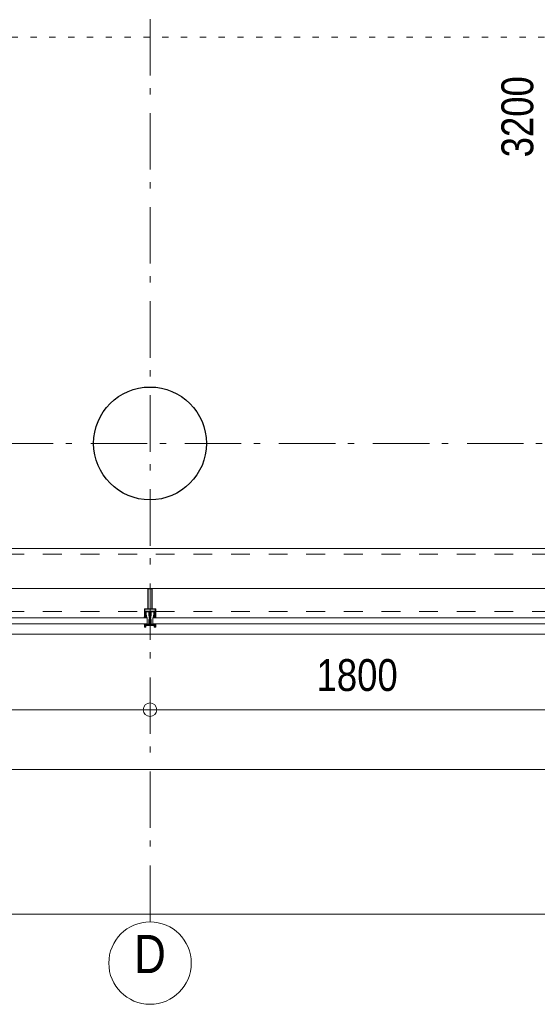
# Model space of a CAD drawing. Header units: millimetres. Extents: x 18442 to 242186, y -49554 to 63508.
# Tile 97 of 175: x 225663 to 227956, y -43244 to -38881. Entities that reach past the tile are written whole.
import ezdxf

# ---------------------------------------------------------------- set-up
doc = ezdxf.new("R2010")
doc.units = ezdxf.units.MM
doc.header["$LTSCALE"] = 400
for name, pattern in [('STYLE_01', [0.416641, 0.208282, -0.208359]), ('STYLE_05', [0.208282, 0.069427, -0.138855]), ('STYLE_06', [1.041641, 0.625, -0.208282, 0.069427, -0.138931])]:
    doc.linetypes.add(name, pattern=pattern)
for name, color, linetype, lineweight in [('1800_GRID', 9, 'STYLE_01', 9), ('Dimension-Buitengevel', 92, 'Continuous', 25), ('mat-beton (ihwg)', 5, 'Continuous', 25), ('mat-glas', 140, 'Continuous', 15), ('None', 7, 'Continuous', 9), ('Tekst', 140, 'Continuous', 15)]:
    doc.layers.add(name, color=color, linetype=linetype, lineweight=lineweight)
doc.styles.add('Abadi MT Condensed Light', font='txt', dxfattribs={"height": 176.388889})
doc.styles.add('Arial Narrow', font='ARIALN.TTF', dxfattribs={"height": 211.666667})
doc.styles.get("Standard").update_dxf_attribs({"font": 'arial.ttf'})

# ---------------------------------------------------------------- blocks, each defined once
blk = doc.blocks.new('*U665')
at = {"layer": 'None', "color": 8, "linetype": 'Continuous', "lineweight": 9, "flags": 128}
for points in [[(46831.2, -35282.5), (46831.2, -35282.5, 0.390793), (46832.8, -35281.2), (46832.8, -35281.2, 0.390793), (46831.6, -35279.5), (46831.6, -35279.5, -0.352623), (46830.1, -35277.6), (46830.1, -35270.8), (46830.1, -35270.8, 0.414214), (46829.8, -35270.5), (46828.5, -35270.5), (46828, -35270.7), (46828, -35270.7, -0.520293), (46827.7, -35270.5), (46827.7, -35267.8), (46827.9, -35267.7), (46827.9, -35265.7), (46827.9, -35265.7, -0.577863), (46827.9, -35265.4), (46828, -35265.4), (46828, -35265.4, 0.366605), (46828.3, -35265.2), (46828.3, -35265.2, 0.366605), (46828.1, -35264.8), (46828.1, -35264.8, -0.130834), (46826.8, -35263.8), (46826.8, -35263.8, 0.439074), (46825.3, -35263.8), (46825.3, -35263.8, -0.133252), (46824, -35264.8), (46824, -35264.8, 0.366605), (46823.8, -35265.2), (46823.8, -35265.2, 0.366605), (46824.1, -35265.4), (46824.2, -35265.4), (46824.2, -35265.4, -0.577455), (46824.3, -35265.7), (46824.3, -35267.7), (46824.4, -35267.8), (46824.4, -35270.5), (46824.4, -35270.5, -0.52048), (46824.1, -35270.7), (46823.6, -35270.5), (46821.4, -35270.5), (46821.4, -35270.5, 0.414214), (46821.1, -35270.8), (46821.1, -35278.6), (46821.1, -35278.6, -0.255976), (46820.1, -35280.3), (46820.1, -35280.3, 0.749676), (46820.8, -35282.5), (46824.9, -35282.5), (46824.9, -35282.5, 0.414214), (46826.9, -35280.5), (46826.9, -35280.5, -0.402808), (46827.3, -35280), (46827.3, -35280, -0.402808), (46827.9, -35280.5), (46827.9, -35280.5, 0.233259), (46828.1, -35280.8), (46831.4, -35281.3), (46831.4, -35281.3, -0.419014), (46831.5, -35281.4), (46831.5, -35281.4, -0.419014), (46831.4, -35281.5), (46830.1, -35281.5), (46830.1, -35281.5, 0.414214), (46829.6, -35282), (46829.6, -35282, 0.414214), (46830.1, -35282.5)], [(46825.3, -35279.5), (46825.3, -35279.5, -0.552342), (46825.9, -35280.7), (46825.9, -35280.7, -0.263556), (46824.2, -35281.7), (46820.7, -35281.7), (46820.7, -35281.7, -0.437017), (46820.4, -35281.4), (46820.4, -35281.4, -0.437017), (46820.7, -35281.1), (46820.7, -35281.1, 0.396568), (46822.4, -35279.8), (46822.4, -35279.8, -0.418874), (46822.9, -35279.3)], [(46871.1, -35270.3), (46871.1, -35254.5), (46869.1, -35254.5), (46823, -35254.5), (46821.1, -35254.5), (46821.1, -35270.3), (46823.9, -35270.3), (46823.9, -35265.7), (46823.4, -35265.7), (46823.4, -35264.3), (46823.9, -35264.3), (46823.9, -35262.4), (46824.2, -35262.2), (46824.2, -35258), (46824.2, -35258, -0.414214), (46825.9, -35256.3), (46825.9, -35256.3), (46825.9, -35256.3, -0.414214), (46827.6, -35258), (46827.6, -35262.2), (46827.9, -35262.4), (46827.9, -35264.3), (46828.4, -35264.3), (46828.4, -35265.7), (46827.9, -35265.7), (46827.9, -35270.3), (46829.7, -35270.3), (46829.7, -35257.5), (46829.7, -35257.5, -0.414214), (46830.9, -35256.3), (46830.9, -35256.3), (46839.5, -35256.3), (46839.5, -35256.3, -0.414214), (46840.7, -35257.5), (46840.7, -35274.5), (46842.1, -35274.5), (46842.1, -35277.3), (46841.7, -35277.7), (46842.1, -35278.1), (46842.1, -35278.7), (46841.7, -35279.1), (46842.1, -35279.5), (46842.1, -35280.1), (46841.7, -35280.5), (46842.1, -35281.5), (46842.1, -35286.3), (46843.8, -35286.3), (46843.8, -35275.5), (46843.8, -35275.5, -0.414214), (46846, -35273.3), (46846.1, -35273.3), (46846.1, -35273.3, -0.414214), (46848.3, -35275.5), (46848.3, -35286.3), (46850, -35286.3), (46850, -35281.5), (46850.4, -35280.5), (46850, -35280.1), (46850, -35279.5), (46850.4, -35279.1), (46850, -35278.7), (46850, -35278.1), (46850.4, -35277.7), (46850, -35277.3), (46850, -35274.5), (46851.4, -35274.5), (46851.4, -35257.5), (46851.4, -35257.5, -0.414214), (46852.6, -35256.3), (46852.6, -35256.3), (46861.2, -35256.3), (46861.2, -35256.3, -0.414214), (46862.4, -35257.5), (46862.4, -35270.3), (46864.3, -35270.3), (46864.3, -35265.7), (46863.8, -35265.7), (46863.8, -35264.3), (46864.3, -35264.3), (46864.3, -35262.4), (46864.5, -35262.2), (46864.5, -35258), (46864.5, -35258, -0.414214), (46866.2, -35256.3), (46866.2, -35256.3), (46866.2, -35256.3, -0.414214), (46867.9, -35258), (46867.9, -35262.2), (46868.2, -35262.4), (46868.2, -35264.3), (46868.7, -35264.3), (46868.7, -35265.7), (46868.2, -35265.7), (46868.2, -35270.3)], [(46823.1, -35273.6), (46823.1, -35273.6, -0.414214), (46823.9, -35272.7), (46823.9, -35272.7, -0.414214), (46824.8, -35273.6), (46824.8, -35276.5), (46824.8, -35276.5, -0.414214), (46823.9, -35277.3), (46823.9, -35277.3, -0.414214), (46823.1, -35276.5)], [(46825.1, -35265.5, -0.29188), (46825.3, -35265), (46825.8, -35264.6), (46825.8, -35264.6, -0.344328), (46826.4, -35264.6), (46826.9, -35265), (46826.9, -35265, -0.29188), (46827, -35265.5), (46826.6, -35267.2), (46826.6, -35267.2, -0.348796), (46826.1, -35267.7), (46826.1, -35267.7, -0.348796), (46825.5, -35267.2), (46825.1, -35265.5)], [(46827.2, -35277.3, -0.414214), (46826.4, -35276.5), (46826.4, -35273.6), (46826.4, -35273.6, -0.414214), (46827.2, -35272.7), (46827.2, -35272.7, -0.414214), (46828.1, -35273.6), (46828.1, -35276.5), (46828.1, -35276.5, -0.414214), (46827.2, -35277.3)], [(46860.9, -35282.5), (46860.9, -35282.5, -0.390793), (46859.3, -35281.2), (46859.3, -35281.2, -0.390793), (46860.5, -35279.5), (46860.5, -35279.5, 0.352623), (46862.1, -35277.6), (46862.1, -35270.8), (46862.1, -35270.8, -0.414214), (46862.4, -35270.5), (46863.6, -35270.5), (46864.1, -35270.7), (46864.1, -35270.7, 0.520293), (46864.4, -35270.5), (46864.4, -35267.8), (46864.3, -35267.7), (46864.3, -35265.7), (46864.3, -35265.7, 0.577863), (46864.2, -35265.4), (46864.1, -35265.4), (46864.1, -35265.4, -0.366605), (46863.8, -35265.2), (46863.8, -35265.2, -0.366605), (46864, -35264.8), (46864, -35264.8, 0.130834), (46865.3, -35263.8), (46865.3, -35263.8, -0.439074), (46866.8, -35263.8), (46866.8, -35263.8, 0.133252), (46868.1, -35264.8), (46868.1, -35264.8, -0.366605), (46868.3, -35265.2), (46868.3, -35265.2, -0.366605), (46868, -35265.4), (46867.9, -35265.4), (46867.9, -35265.4, 0.577455), (46867.9, -35265.7), (46867.9, -35267.7), (46867.7, -35267.8), (46867.7, -35270.5), (46867.7, -35270.5, 0.52048), (46868, -35270.7), (46868.5, -35270.5), (46870.8, -35270.5), (46870.8, -35270.5, -0.414214), (46871.1, -35270.8), (46871.1, -35278.6), (46871.1, -35278.6, 0.255976), (46872, -35280.3), (46872, -35280.3, -0.749676), (46871.3, -35282.5), (46867.3, -35282.5), (46867.3, -35282.5, -0.414214), (46865.3, -35280.5), (46865.3, -35280.5, 0.402808), (46864.8, -35280), (46864.8, -35280, 0.402808), (46864.3, -35280.5), (46864.3, -35280.5, -0.233259), (46864, -35280.8), (46860.7, -35281.3), (46860.7, -35281.3, 0.419014), (46860.6, -35281.4), (46860.6, -35281.4, 0.419014), (46860.7, -35281.5), (46862, -35281.5), (46862, -35281.5, -0.414214), (46862.5, -35282), (46862.5, -35282, -0.414214), (46862, -35282.5)], [(46864.9, -35277.3, 0.414214), (46865.8, -35276.5), (46865.8, -35273.6), (46865.8, -35273.6, 0.414214), (46864.9, -35272.7), (46864.9, -35272.7, 0.414214), (46864.1, -35273.6), (46864.1, -35276.5), (46864.1, -35276.5, 0.414214), (46864.9, -35277.3)], [(46867, -35265.5, 0.29188), (46866.9, -35265), (46866.4, -35264.6), (46866.4, -35264.6, 0.344328), (46865.8, -35264.6), (46865.3, -35265), (46865.3, -35265, 0.29188), (46865.1, -35265.5), (46865.5, -35267.2), (46865.5, -35267.2, 0.348796), (46866.1, -35267.7), (46866.1, -35267.7, 0.348796), (46866.6, -35267.2), (46867, -35265.5)], [(46866.8, -35279.5), (46866.8, -35279.5, 0.552342), (46866.2, -35280.7), (46866.2, -35280.7, 0.263556), (46867.9, -35281.7), (46871.4, -35281.7), (46871.4, -35281.7, 0.437017), (46871.7, -35281.4), (46871.7, -35281.4, 0.437017), (46871.4, -35281.1), (46871.4, -35281.1, -0.396568), (46869.7, -35279.8), (46869.7, -35279.8, 0.418874), (46869.2, -35279.3)], [(46869.1, -35273.6), (46869.1, -35273.6, 0.414214), (46868.2, -35272.7), (46868.2, -35272.7, 0.414214), (46867.4, -35273.6), (46867.4, -35276.5), (46867.4, -35276.5, 0.414214), (46868.2, -35277.3), (46868.2, -35277.3, 0.414214), (46869.1, -35276.5)]]:
    blk.add_lwpolyline(points, format="xyb", close=True, dxfattribs=at)
blk.add_lwpolyline([(46850.1, -35256.3), (46850.1, -35272), (46842, -35272), (46842, -35256.3)], close=True, dxfattribs=at)
blk = doc.blocks.new('*U666')
at = {"layer": 'None', "color": 7}
blk.add_blockref('*U665', (0, 0), dxfattribs=at)
blk = doc.blocks.new('*U667')
at = {"layer": 'None', "color": 8, "linetype": 'Continuous', "lineweight": 9, "flags": 128}
for points in [[(46836.1, -35152.5), (46856.1, -35152.5), (46856.1, -35242.5), (46871.1, -35242.5), (46871.1, -35254.5), (46821.1, -35254.5), (46821.1, -35242.5), (46836.1, -35242.5)], [(46838.1, -35154.5), (46838.1, -35242.5), (46854.1, -35242.5), (46854.1, -35154.5)], [(46854.1, -35244.5), (46838.1, -35244.5), (46823.1, -35244.5), (46823.1, -35252.5), (46869.1, -35252.5), (46869.1, -35244.5)]]:
    blk.add_lwpolyline(points, close=True, dxfattribs=at)
blk = doc.blocks.new('*U668')
at = {"layer": 'None', "color": 7}
for name in ['*U667', '*U666']:
    blk.add_blockref(name, (0, 0), dxfattribs=at)
blk = doc.blocks.new('*U669')
at = {"layer": 'None', "color": 8, "linetype": 'Continuous', "lineweight": 9}
for p, q in [((46822.1, -35312.6), (46823.1, -35316.6)), ((46844.1, -35312.6), (46822.1, -35312.6)), ((46823.1, -35316.6), (46822.1, -35317.6)), ((46822.1, -35317.6), (46823.1, -35319.6)), ((46823.1, -35319.6), (46824.1, -35320.6)), ((46824.1, -35320.6), (46824.1, -35322.6)), ((46824.1, -35322.6), (46825.1, -35322.6)), ((46825.1, -35315.6), (46826.1, -35314.6)), ((46825.1, -35321.6), (46825.1, -35315.6)), ((46825.1, -35322.6), (46825.1, -35321.6)), ((46826.1, -35314.6), (46866.1, -35314.6)), ((46846.1, -35310.6), (46844.1, -35311.6)), ((46844.1, -35311.6), (46844.1, -35312.6)), ((46847.1, -35311.6), (46846.1, -35310.6)), ((46847.1, -35312.6), (46847.1, -35311.6)), ((46869.1, -35312.6), (46847.1, -35312.6)), ((46866.1, -35314.6), (46866.1, -35315.6)), ((46866.1, -35315.6), (46866.1, -35321.6)), ((46866.1, -35321.6), (46866.1, -35322.6)), ((46866.1, -35322.6), (46867.1, -35322.6)), ((46867.1, -35322.6), (46868.1, -35320.6)), ((46868.1, -35316.6), (46869.1, -35312.6)), ((46869.1, -35317.6), (46868.1, -35316.6)), ((46868.1, -35319.6), (46869.1, -35317.6)), ((46868.1, -35320.6), (46868.1, -35319.6))]:
    blk.add_line(p, q, dxfattribs=at)
at = {"layer": 'None', "color": 8, "linetype": 'Continuous', "lineweight": 9, "flags": 128}
blk.add_lwpolyline([(46869.1, -35312.6), (46847.1, -35312.6), (46847.1, -35311.6), (46846.1, -35310.6), (46844.1, -35311.6), (46844.1, -35312.6), (46822.1, -35312.6), (46823.1, -35316.6), (46823.1, -35316.6), (46823.1, -35316.6), (46822.1, -35317.6), (46822.1, -35317.6), (46823.1, -35319.6), (46824.1, -35320.6), (46824.1, -35322.6), (46825.1, -35322.6), (46825.1, -35322.6), (46825.1, -35321.6), (46825.1, -35315.6), (46826.1, -35314.6), (46866.1, -35314.6), (46866.1, -35315.6), (46866.1, -35321.6), (46866.1, -35322.6), (46867.1, -35322.6), (46867.1, -35322.6), (46868.1, -35320.6), (46868.1, -35319.6), (46869.1, -35317.6), (46869.1, -35317.6), (46868.1, -35316.6), (46868.1, -35316.6), (46868.1, -35316.6)], close=True, dxfattribs=at)
at = {"layer": 'None', "color": 0, "flags": 1}
blk.add_attdef('GRUPPE', (46822.1, -35330.3), '', height=4.23, dxfattribs=at)
blk = doc.blocks.new('*U670')
at = {"layer": 'None', "color": 8, "linetype": 'Continuous', "lineweight": 9}
for p, q in [((46843.1, -35290.6), (46841.1, -35290.6)), ((46841.1, -35290.6), (46841.1, -35307.6)), ((46842.1, -35292.6), (46843.1, -35292.6)), ((46842.1, -35295.6), (46842.1, -35292.6)), ((46844.1, -35289.6), (46843.1, -35290.6)), ((46843.1, -35292.6), (46845.1, -35292.6)), ((46845.1, -35278.6), (46844.1, -35279.6)), ((46844.1, -35279.6), (46844.1, -35280.6)), ((46844.1, -35280.6), (46844.1, -35282.6)), ((46844.1, -35282.6), (46844.1, -35283.6)), ((46844.1, -35283.6), (46844.1, -35285.6)), ((46844.1, -35285.6), (46844.1, -35287.6)), ((46844.1, -35287.6), (46844.1, -35288.6)), ((46844.1, -35288.6), (46844.1, -35289.6)), ((46846.1, -35294.6), (46844.1, -35295.6)), ((46846.1, -35277.6), (46845.1, -35278.6)), ((46845.1, -35279.6), (46846.1, -35278.6)), ((46845.1, -35281.6), (46845.1, -35279.6)), ((46845.1, -35282.6), (46845.1, -35281.6)), ((46845.1, -35283.6), (46845.1, -35282.6)), ((46845.1, -35285.6), (46845.1, -35283.6)), ((46845.1, -35287.6), (46845.1, -35285.6)), ((46845.1, -35289.6), (46845.1, -35287.6)), ((46846.1, -35290.6), (46845.1, -35289.6)), ((46845.1, -35292.6), (46846.1, -35291.6)), ((46847.1, -35278.6), (46846.1, -35277.6)), ((46846.1, -35278.6), (46847.1, -35279.6)), ((46847.1, -35289.6), (46846.1, -35290.6)), ((46846.1, -35291.6), (46848.1, -35292.6)), ((46848.1, -35295.6), (46846.1, -35294.6)), ((46848.1, -35279.6), (46847.1, -35278.6)), ((46847.1, -35279.6), (46847.1, -35281.6)), ((46847.1, -35281.6), (46847.1, -35282.6)), ((46847.1, -35282.6), (46847.1, -35283.6)), ((46847.1, -35283.6), (46847.1, -35285.6)), ((46847.1, -35285.6), (46847.1, -35286.6)), ((46847.1, -35286.6), (46847.1, -35287.6)), ((46847.1, -35287.6), (46847.1, -35289.6)), ((46848.1, -35280.6), (46848.1, -35279.6)), ((46848.1, -35282.6), (46848.1, -35280.6)), ((46848.1, -35283.6), (46848.1, -35282.6)), ((46848.1, -35285.6), (46848.1, -35283.6)), ((46848.1, -35287.6), (46848.1, -35285.6)), ((46848.1, -35288.6), (46848.1, -35287.6)), ((46848.1, -35289.6), (46848.1, -35288.6)), ((46849.1, -35290.6), (46848.1, -35289.6)), ((46848.1, -35292.6), (46849.1, -35292.6)), ((46851.1, -35290.6), (46849.1, -35290.6)), ((46849.1, -35292.6), (46850.1, -35292.6)), ((46850.1, -35292.6), (46850.1, -35295.6)), ((46851.1, -35307.6), (46851.1, -35290.6)), ((46841.1, -35307.6), (46841.1, -35308.6)), ((46841.1, -35308.6), (46842.1, -35308.6)), ((46843.1, -35296.6), (46842.1, -35295.6)), ((46842.1, -35302.6), (46843.1, -35301.6)), ((46842.1, -35306.6), (46842.1, -35302.6)), ((46843.1, -35306.6), (46842.1, -35306.6)), ((46842.1, -35308.6), (46843.1, -35308.6)), ((46843.1, -35295.6), (46843.1, -35296.6)), ((46844.1, -35295.6), (46843.1, -35295.6)), ((46843.1, -35301.6), (46845.1, -35299.6)), ((46843.1, -35307.6), (46843.1, -35306.6)), ((46843.1, -35308.6), (46843.1, -35307.6)), ((46845.1, -35299.6), (46847.1, -35299.6)), ((46847.1, -35299.6), (46849.1, -35301.6)), ((46849.1, -35295.6), (46848.1, -35295.6)), ((46849.1, -35296.6), (46849.1, -35295.6)), ((46850.1, -35295.6), (46849.1, -35296.6)), ((46849.1, -35301.6), (46850.1, -35302.6)), ((46849.1, -35306.6), (46849.1, -35307.6)), ((46850.1, -35306.6), (46849.1, -35306.6)), ((46849.1, -35307.6), (46849.1, -35308.6)), ((46849.1, -35308.6), (46850.1, -35308.6)), ((46850.1, -35302.6), (46850.1, -35306.6)), ((46850.1, -35308.6), (46851.1, -35308.6)), ((46851.1, -35308.6), (46851.1, -35307.6))]:
    blk.add_line(p, q, dxfattribs=at)
at = {"layer": 'None', "color": 8, "linetype": 'Continuous', "lineweight": 9, "flags": 128}
for points in [[(46841.1, -35290.6), (46841.1, -35307.6), (46841.1, -35308.6), (46842.1, -35308.6), (46843.1, -35308.6), (46843.1, -35307.6), (46843.1, -35306.6), (46843.1, -35306.6), (46842.1, -35306.6), (46842.1, -35302.6), (46843.1, -35301.6), (46845.1, -35299.6), (46847.1, -35299.6), (46849.1, -35301.6), (46850.1, -35302.6), (46850.1, -35306.6), (46849.1, -35306.6), (46849.1, -35306.6), (46849.1, -35307.6), (46849.1, -35308.6), (46850.1, -35308.6), (46851.1, -35308.6), (46851.1, -35307.6), (46851.1, -35290.6), (46849.1, -35290.6), (46848.1, -35289.6), (46848.1, -35288.6), (46848.1, -35287.6), (46848.1, -35285.6), (46848.1, -35283.6), (46848.1, -35283.6), (46848.1, -35283.6), (46848.1, -35282.6), (46848.1, -35280.6), (46848.1, -35279.6), (46847.1, -35278.6), (46847.1, -35278.6), (46846.1, -35277.6), (46845.1, -35278.6), (46845.1, -35278.6), (46844.1, -35279.6), (46844.1, -35280.6), (46844.1, -35282.6), (46844.1, -35283.6), (46844.1, -35283.6), (46844.1, -35283.6), (46844.1, -35285.6), (46844.1, -35287.6), (46844.1, -35288.6), (46844.1, -35289.6), (46843.1, -35290.6)], [(46849.1, -35292.6), (46850.1, -35292.6), (46850.1, -35295.6), (46849.1, -35296.6), (46849.1, -35296.6), (46849.1, -35295.6), (46848.1, -35295.6), (46846.1, -35294.6), (46844.1, -35295.6), (46843.1, -35295.6), (46843.1, -35296.6), (46842.1, -35295.6), (46842.1, -35292.6), (46843.1, -35292.6), (46845.1, -35292.6), (46846.1, -35291.6), (46848.1, -35292.6)]]:
    blk.add_lwpolyline(points, close=True, dxfattribs=at)
blk.add_lwpolyline([(46847.1, -35289.6), (46846.1, -35290.6), (46845.1, -35289.6), (46845.1, -35287.6), (46845.1, -35287.6), (46845.1, -35285.6), (46845.1, -35283.6), (46845.1, -35282.6), (46845.1, -35282.6), (46845.1, -35281.6), (46845.1, -35281.6), (46845.1, -35279.6), (46846.1, -35278.6), (46847.1, -35279.6), (46847.1, -35281.6), (46847.1, -35281.6), (46847.1, -35282.6), (46847.1, -35282.6), (46847.1, -35283.6), (46847.1, -35285.6), (46847.1, -35286.6), (46847.1, -35286.6), (46847.1, -35287.6), (46847.1, -35287.6), (46847.1, -35289.6)], dxfattribs=at)
at = {"layer": 'None', "color": 0, "flags": 1}
blk.add_attdef('GRUPPE', (46841.1, -35316.3), '', height=4.23, dxfattribs=at)
blk = doc.blocks.new('*U671')
at = {"layer": 'None', "color": 8, "linetype": 'Continuous', "lineweight": 9}
for p, q in [((46819.1, -35309.6), (46821.1, -35309.6)), ((46819.1, -35310.6), (46819.1, -35309.6)), ((46820.1, -35310.6), (46819.1, -35310.6)), ((46821.1, -35311.6), (46820.1, -35310.6)), ((46821.1, -35309.6), (46822.1, -35310.6)), ((46821.1, -35312.6), (46821.1, -35311.6)), ((46844.1, -35312.6), (46821.1, -35312.6)), ((46822.1, -35310.6), (46823.1, -35310.6)), ((46823.1, -35310.6), (46824.1, -35309.6)), ((46824.1, -35309.6), (46825.1, -35310.6)), ((46825.1, -35310.6), (46826.1, -35309.6)), ((46826.1, -35309.6), (46827.1, -35310.6)), ((46827.1, -35310.6), (46828.1, -35309.6)), ((46828.1, -35309.6), (46829.1, -35309.6)), ((46829.1, -35309.6), (46829.1, -35310.6)), ((46829.1, -35310.6), (46830.1, -35310.6)), ((46830.1, -35309.6), (46831.1, -35309.6)), ((46830.1, -35310.6), (46830.1, -35309.6)), ((46831.1, -35309.6), (46831.1, -35310.6)), ((46831.1, -35310.6), (46832.1, -35310.6)), ((46832.1, -35309.6), (46833.1, -35309.6)), ((46832.1, -35310.6), (46832.1, -35309.6)), ((46833.1, -35309.6), (46835.1, -35310.6)), ((46835.1, -35310.6), (46841.1, -35310.6)), ((46841.1, -35310.6), (46843.1, -35310.6)), ((46842.1, -35304.6), (46843.1, -35304.6)), ((46843.1, -35305.6), (46842.1, -35304.6)), ((46843.1, -35304.6), (46845.1, -35301.6)), ((46844.1, -35305.6), (46843.1, -35305.6)), ((46843.1, -35309.6), (46844.1, -35307.6)), ((46843.1, -35310.6), (46843.1, -35309.6)), ((46844.1, -35307.6), (46844.1, -35305.6)), ((46845.1, -35311.6), (46844.1, -35312.6)), ((46845.1, -35301.6), (46846.1, -35301.6)), ((46846.1, -35302.6), (46845.1, -35303.6)), ((46845.1, -35303.6), (46845.1, -35307.6)), ((46845.1, -35307.6), (46846.1, -35308.6)), ((46846.1, -35310.6), (46845.1, -35311.6)), ((46846.1, -35301.6), (46847.1, -35301.6)), ((46847.1, -35303.6), (46846.1, -35302.6)), ((46846.1, -35308.6), (46847.1, -35307.6)), ((46847.1, -35311.6), (46846.1, -35310.6)), ((46847.1, -35301.6), (46849.1, -35304.6)), ((46847.1, -35307.6), (46847.1, -35303.6)), ((46848.1, -35312.6), (46847.1, -35311.6)), ((46848.1, -35305.6), (46848.1, -35307.6)), ((46849.1, -35305.6), (46848.1, -35305.6)), ((46848.1, -35307.6), (46849.1, -35309.6)), ((46871.1, -35312.6), (46848.1, -35312.6)), ((46850.1, -35304.6), (46849.1, -35305.6)), ((46849.1, -35304.6), (46850.1, -35304.6)), ((46849.1, -35309.6), (46849.1, -35310.6)), ((46849.1, -35310.6), (46851.1, -35310.6)), ((46851.1, -35310.6), (46857.1, -35310.6)), ((46857.1, -35310.6), (46859.1, -35309.6)), ((46859.1, -35309.6), (46860.1, -35309.6)), ((46860.1, -35309.6), (46860.1, -35310.6)), ((46860.1, -35310.6), (46861.1, -35310.6)), ((46861.1, -35309.6), (46862.1, -35309.6)), ((46861.1, -35310.6), (46861.1, -35309.6)), ((46862.1, -35309.6), (46862.1, -35310.6)), ((46862.1, -35310.6), (46863.1, -35310.6)), ((46863.1, -35309.6), (46864.1, -35309.6)), ((46863.1, -35310.6), (46863.1, -35309.6)), ((46864.1, -35309.6), (46865.1, -35310.6)), ((46865.1, -35310.6), (46866.1, -35309.6)), ((46866.1, -35309.6), (46867.1, -35310.6)), ((46867.1, -35310.6), (46868.1, -35309.6)), ((46868.1, -35309.6), (46869.1, -35310.6)), ((46869.1, -35310.6), (46871.1, -35309.6)), ((46871.1, -35309.6), (46873.1, -35309.6)), ((46872.1, -35310.6), (46871.1, -35312.6)), ((46873.1, -35310.6), (46872.1, -35310.6)), ((46873.1, -35309.6), (46873.1, -35310.6))]:
    blk.add_line(p, q, dxfattribs=at)
at = {"layer": 'None', "color": 8, "linetype": 'Continuous', "lineweight": 9, "flags": 128}
blk.add_lwpolyline([(46821.1, -35312.6), (46821.1, -35311.6), (46820.1, -35310.6), (46819.1, -35310.6), (46819.1, -35309.6), (46819.1, -35309.6), (46819.1, -35309.6), (46819.1, -35309.6), (46819.1, -35309.6), (46819.1, -35309.6), (46821.1, -35309.6), (46822.1, -35310.6), (46823.1, -35310.6), (46824.1, -35309.6), (46824.1, -35309.6), (46824.1, -35309.6), (46824.1, -35309.6), (46824.1, -35309.6), (46825.1, -35310.6), (46825.1, -35310.6), (46825.1, -35310.6), (46825.1, -35310.6), (46825.1, -35310.6), (46826.1, -35309.6), (46826.1, -35309.6), (46826.1, -35309.6), (46826.1, -35309.6), (46826.1, -35309.6), (46827.1, -35310.6), (46827.1, -35310.6), (46827.1, -35310.6), (46827.1, -35310.6), (46828.1, -35309.6), (46828.1, -35309.6), (46828.1, -35309.6), (46828.1, -35309.6), (46829.1, -35309.6), (46829.1, -35310.6), (46829.1, -35310.6), (46830.1, -35310.6), (46830.1, -35310.6), (46830.1, -35309.6), (46830.1, -35309.6), (46830.1, -35309.6), (46831.1, -35309.6), (46831.1, -35309.6), (46831.1, -35310.6), (46831.1, -35310.6), (46832.1, -35310.6), (46832.1, -35310.6), (46832.1, -35310.6), (46832.1, -35309.6), (46832.1, -35309.6), (46833.1, -35309.6), (46833.1, -35309.6), (46833.1, -35309.6), (46833.1, -35309.6), (46835.1, -35310.6), (46841.1, -35310.6), (46843.1, -35310.6), (46843.1, -35309.6), (46844.1, -35307.6), (46844.1, -35305.6), (46844.1, -35305.6), (46844.1, -35305.6), (46843.1, -35305.6), (46843.1, -35305.6), (46842.1, -35304.6), (46843.1, -35304.6), (46845.1, -35301.6), (46846.1, -35301.6), (46847.1, -35301.6), (46849.1, -35304.6), (46850.1, -35304.6), (46849.1, -35305.6), (46849.1, -35305.6), (46848.1, -35305.6), (46848.1, -35305.6), (46848.1, -35305.6), (46848.1, -35307.6), (46849.1, -35309.6), (46849.1, -35310.6), (46851.1, -35310.6), (46857.1, -35310.6), (46859.1, -35309.6), (46859.1, -35309.6), (46859.1, -35309.6), (46859.1, -35309.6), (46860.1, -35309.6), (46860.1, -35309.6), (46860.1, -35310.6), (46860.1, -35310.6), (46860.1, -35310.6), (46861.1, -35310.6), (46861.1, -35309.6), (46861.1, -35309.6), (46862.1, -35309.6), (46862.1, -35309.6), (46862.1, -35309.6), (46862.1, -35310.6), (46862.1, -35310.6), (46863.1, -35310.6), (46863.1, -35310.6), (46863.1, -35309.6), (46864.1, -35309.6), (46864.1, -35309.6), (46864.1, -35309.6), (46864.1, -35309.6), (46865.1, -35310.6), (46865.1, -35310.6), (46865.1, -35310.6), (46865.1, -35310.6), (46865.1, -35310.6), (46866.1, -35309.6), (46866.1, -35309.6), (46866.1, -35309.6), (46866.1, -35309.6), (46866.1, -35309.6), (46867.1, -35310.6), (46867.1, -35310.6), (46867.1, -35310.6), (46867.1, -35310.6), (46867.1, -35310.6), (46868.1, -35309.6), (46868.1, -35309.6), (46868.1, -35309.6), (46868.1, -35309.6), (46868.1, -35309.6), (46869.1, -35310.6), (46869.1, -35310.6), (46871.1, -35309.6), (46873.1, -35309.6), (46873.1, -35309.6), (46873.1, -35309.6), (46873.1, -35309.6), (46873.1, -35309.6), (46873.1, -35309.6), (46873.1, -35310.6), (46872.1, -35310.6), (46871.1, -35312.6), (46848.1, -35312.6), (46848.1, -35312.6), (46847.1, -35311.6), (46846.1, -35310.6), (46845.1, -35311.6), (46844.1, -35312.6), (46844.1, -35312.6), (46821.1, -35312.6)], dxfattribs=at)
blk.add_lwpolyline([(46847.1, -35303.6), (46846.1, -35302.6), (46845.1, -35303.6), (46845.1, -35307.6), (46846.1, -35308.6), (46847.1, -35307.6)], close=True, dxfattribs=at)
at = {"layer": 'None', "color": 0, "flags": 1}
blk.add_attdef('GRUPPE', (46819.1, -35320.3), '', height=4.23, dxfattribs=at)
blk = doc.blocks.new('*U672')
at = {"layer": 'None', "color": 8, "linetype": 'Continuous', "lineweight": 9}
for p, q in [((46821.1, -35324.6), (46821.1, -35312.6)), ((46821.1, -35312.6), (46822.1, -35312.6)), ((46827.1, -35324.6), (46821.1, -35324.6)), ((46822.1, -35312.6), (46823.1, -35316.6)), ((46823.1, -35316.6), (46822.1, -35317.6)), ((46822.1, -35317.6), (46822.1, -35323.6)), ((46822.1, -35323.6), (46826.1, -35323.6)), ((46826.1, -35315.6), (46865.1, -35315.6)), ((46826.1, -35323.6), (46826.1, -35315.6)), ((46827.1, -35316.6), (46827.1, -35324.6)), ((46864.1, -35316.6), (46827.1, -35316.6)), ((46864.1, -35324.6), (46864.1, -35316.6)), ((46871.1, -35324.6), (46864.1, -35324.6)), ((46865.1, -35315.6), (46865.1, -35323.6)), ((46865.1, -35323.6), (46870.1, -35323.6)), ((46869.1, -35316.6), (46870.1, -35312.6)), ((46870.1, -35316.6), (46869.1, -35316.6)), ((46870.1, -35312.6), (46871.1, -35312.6)), ((46870.1, -35323.6), (46870.1, -35316.6)), ((46871.1, -35312.6), (46871.1, -35324.6))]:
    blk.add_line(p, q, dxfattribs=at)
blk.add_lwpolyline([(46821.1, -35312.6), (46822.1, -35312.6), (46823.1, -35316.6), (46822.1, -35317.6), (46822.1, -35323.6), (46826.1, -35323.6), (46826.1, -35315.6), (46865.1, -35315.6), (46865.1, -35323.6), (46870.1, -35323.6), (46870.1, -35316.6), (46869.1, -35316.6), (46870.1, -35312.6), (46871.1, -35312.6), (46871.1, -35324.6), (46864.1, -35324.6), (46864.1, -35316.6), (46827.1, -35316.6), (46827.1, -35324.6), (46821.1, -35324.6)], close=True, dxfattribs=at)
at = {"layer": 'None', "color": 3}
for name in ['*U670', '*U671', '*U669']:
    blk.add_blockref(name, (0, 0), dxfattribs=at)
blk = doc.blocks.new('*U673')
at = {"layer": 'None', "color": 7}
for name in ['*U668', '*U672']:
    blk.add_blockref(name, (0, 0), dxfattribs=at)
blk = doc.blocks.new('*U755')
at = {"layer": 'mat-glas', "color": 140, "linetype": 'Continuous', "lineweight": 15}
for points in [[(45059.1, -35309.5), (46833.1, -35309.5), (46833.1, -35282.5), (45059.1, -35282.5)], [(48633.1, -35309.5), (46859.1, -35309.5), (46859.1, -35282.5), (48633.1, -35282.5)]]:
    blk.add_lwpolyline(points, close=True, dxfattribs=at)
at = {"layer": 'None', "color": 43, "linetype": 'Continuous', "lineweight": 9}
for p, q in [((58111.1, -34975.5), (43205.4, -34975.5)), ((58491.1, -35355.5), (43205.4, -35355.5))]:
    blk.add_line(p, q, dxfattribs=at)
at = {"layer": 'None', "color": 8, "linetype": 'Continuous', "lineweight": 5}
blk.add_line((43269.9, -35153), (58279.1, -35153), dxfattribs=at)
at = {"layer": 'None', "color": 8, "linetype": 'STYLE_01', "lineweight": 5}
for points in [[(43205.4, -35000), (58136.1, -35000), (58136.1, -20069.5)], [(43205.4, -35255), (58391.1, -35255), (58391.1, -20069.5)]]:
    blk.add_lwpolyline(points, dxfattribs=at)
at = {"layer": 'None', "color": 7}
blk.add_blockref('*U673', (0, 0), dxfattribs=at)
blk = doc.blocks.new('Kolom O 500')
at = {"layer": 'mat-beton (ihwg)', "lineweight": 25}
blk.add_circle((0, 0), 250, dxfattribs=at)
blk = doc.blocks.new('*U1251')
at = {"layer": 'None', "color": 140, "linetype": 'Continuous', "lineweight": 15}
blk.add_line((50032, -36596.5), (43265.4, -36596.5), dxfattribs=at)
blk = doc.blocks.new('*U1252')
at = {"layer": 'Tekst', "color": 140}
blk.add_blockref('*U1251', (0, 0), dxfattribs=at)
blk = doc.blocks.new('*U1649')
at = {"layer": 'Dimension-Buitengevel', "color": 43, "insert": (47583.8, -35465.7), "char_height": 141.11, "attachment_point": 1, "style": 'Abadi MT Condensed Light'}
blk.add_mtext('1800', dxfattribs=at)
blk = doc.blocks.new('*U1898')
at = {"layer": 'Dimension-Buitengevel', "color": 43, "insert": (48402.7, -33242.3), "char_height": 141.11, "attachment_point": 1, "rotation": 90, "style": 'Abadi MT Condensed Light'}
blk.add_mtext('3200', dxfattribs=at)
blk = doc.blocks.new('*U2425')
at = {"layer": '1800_GRID', "color": 43, "linetype": 'STYLE_05', "lineweight": 9}
blk.add_line((59591.1, -32710), (29270.1, -32710), dxfattribs=at)
blk = doc.blocks.new('*U2429')
at = {"layer": '1800_GRID', "color": 7}
blk.add_blockref('*U2425', (0, 0), dxfattribs=at)
blk = doc.blocks.new('*U2434')
at = {"layer": '1800_GRID', "color": 43, "linetype": 'STYLE_05', "lineweight": 9}
blk.add_line((59591.1, -32710), (29270.1, -32710), dxfattribs=at)
blk = doc.blocks.new('*U2474')
at = {"layer": 'None', "color": 43, "linetype": 'Continuous', "lineweight": 9}
blk.add_circle((46846.1, -36812.6), 182.6, dxfattribs=at)
at = {"layer": 'None', "color": 43, "insert": (46846.1, -36687.7), "char_height": 169.3, "width": 160.91, "attachment_point": 2, "style": 'Arial Narrow'}
blk.add_mtext('D', dxfattribs=at)

msp = doc.modelspace()

# ---------------------------------------------------------------- linework, layer by layer
at = {"layer": 'Dimension-Buitengevel', "color": 43, "linetype": 'Continuous', "lineweight": 9}
for p, q in [((226240.7849, -41888.38115), (226240.7849, -41988.38115)), ((226240.7849, -41888.38115), (226240.7849, -41988.38115)), ((226240.7849, -41938.38115), (224440.7849, -41938.38115)), ((226240.7849, -41938.38115), (226190.7849, -41938.38115)), ((228040.7849, -41938.38115), (226240.7849, -41938.38115)), ((226290.7849, -41938.38115), (226240.7849, -41938.38115)), ((237785.7849, -42203.60012), (222590.98266, -42203.60012))]:
    msp.add_line(p, q, dxfattribs=at)
at = {"layer": 'Dimension-Buitengevel', "color": 43, "lineweight": 9}
msp.add_circle((226240.7849, -41938.38115), 29.99817, dxfattribs=at)
msp.add_circle((226240.7849, -41938.38115), 29.99817, dxfattribs=at)
at = {"layer": 'None', "color": 43, "linetype": 'STYLE_06', "lineweight": 9}
for p, q in [((226240.7849, -42878.38115), (226240.7849, -10632.74729)), ((241644.72553, -40758.38115), (207924.8249, -40758.38115))]:
    msp.add_line(p, q, dxfattribs=at)

# ---------------------------------------------------------------- block references
at = {"layer": '1800_GRID', "color": 7}
for name in ['*U2434', '*U2429']:
    msp.add_blockref(name, (179394.72553, -6248.38115), dxfattribs=at)
at = {"layer": 'Dimension-Buitengevel', "color": 7}
for name in ['*U1898', '*U1649']:
    msp.add_blockref(name, (179394.72553, -6248.38115), dxfattribs=at)
at = {"layer": 'None', "color": 7}
for name, p in [('*U755', (179394.72553, -6248.38115)), ('Kolom O 500', (226240.7849, -40758.38115)), ('*U1252', (179394.72553, -6248.38115)), ('*U2474', (179394.72553, -6248.38115))]:
    msp.add_blockref(name, p, dxfattribs=at)

doc.saveas('drawing.dxf')
